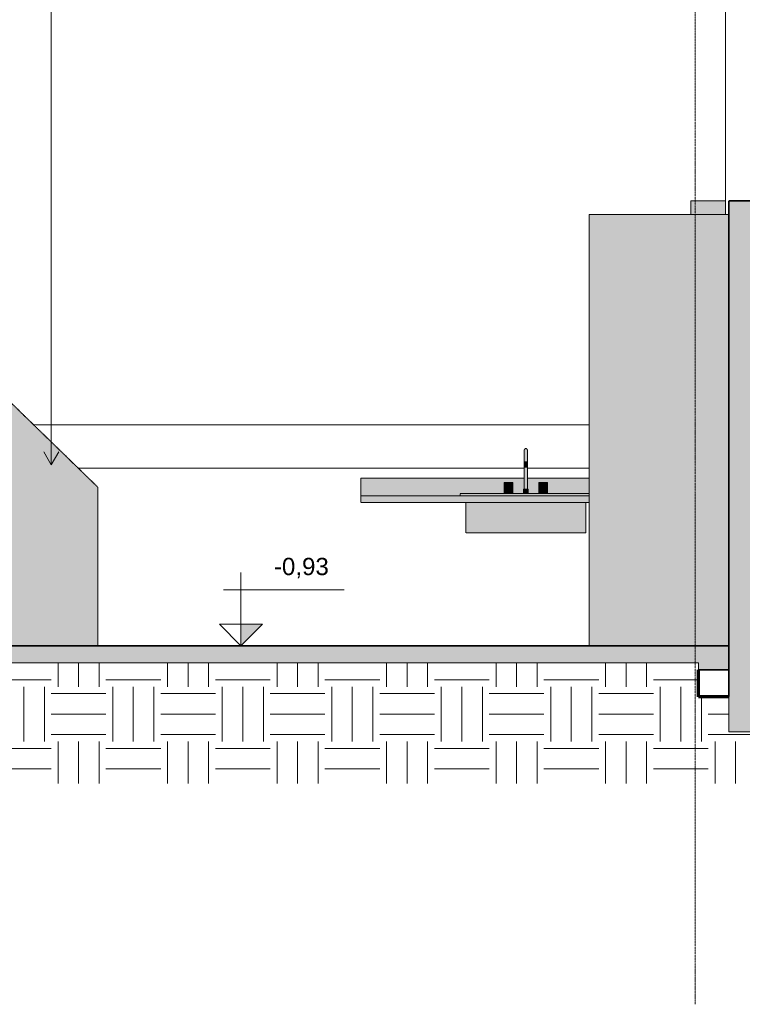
# Model space of a CAD drawing. Header units: millimetres. Extents: x -5210 to 64392, y -2302 to 8822.
# Tile 214 of 256: x 25979 to 30169, y -2079 to 3630. Entities that reach past the tile are written whole.
import ezdxf

# ---------------------------------------------------------------- set-up
doc = ezdxf.new("R2010")
doc.units = ezdxf.units.MM
doc.linetypes.add('_Tracejado médio', pattern=[4, 3, -1])
doc.linetypes.add('_Traço - ponto', pattern=[16, 12, -2, 0, -2])
for name, color, linetype, lineweight in [('A-FLOR', 192, 'Continuous', 25), ('A-FLOR-PATT', 8, 'Continuous', 25), ('A-GENM', 13, 'Continuous', 18), ('A-WALL', 113, 'Continuous', 25), ('A-WALL-PATT', 111, 'Continuous', 70), ('G-ANNO-DIMS', 111, 'Continuous', 9), ('G-ANNO-TEXT', 231, 'Continuous', 9), ('P-SANR-FIXT', 6, 'Continuous', 25), ('Q-CASE', 31, 'Continuous', 25), ('S-GRID', 1, 'Continuous', 9)]:
    doc.layers.add(name, color=color, linetype=linetype, lineweight=lineweight)
doc.styles.add('Arial_3', font='arial.ttf', dxfattribs={"height": 100})
pattern_1 = [(0, (14096.04, 3294.04), (317.5, 317.5), [317.5, -317.5]), (0, (14096.04, 3413.1), (317.5, 317.5), [317.5, -317.5]), (0, (14096.04, 3532.16), (317.5, 317.5), [317.5, -317.5]), (90, (14135.73, 3571.85), (-317.5, 317.5), [317.5, -317.5]), (90, (14254.8, 3571.85), (-317.5, 317.5), [317.5, -317.5]), (90, (14373.86, 3571.85), (-317.5, 317.5), [317.5, -317.5])]

# ---------------------------------------------------------------- blocks, each defined once
blk = doc.blocks.new('Topo da bancada com pia_0001 - Profundidade 600mm-3951622-CORTE C - MANTER _ DEMOLIR')
at = {"layer": 'Q-CASE', "linetype": '_Tracejado médio', "lineweight": 18}
h = blk.add_hatch(color=41, dxfattribs=at)
h.paths.add_polyline_path([(28522.2, 870), (28533.8, 870), (28533.8, 882.7), (28788.4, 882.7), (28788.4, 946.2), (28839.2, 946.2), (28839.2, 882.7), (28901.1, 882.7), (28901.1, 908.1), (28904.3, 908.1), (28904.3, 971.6), (27956.1, 971.6), (27956.1, 870), (28373.6, 870)], flags=0)
h.paths.add_polyline_path([(29190.9, 882.7), (29281.1, 882.7), (29281.1, 971.6), (28923.3, 971.6), (28923.4, 908.1), (28926.5, 908.1), (28926.5, 882.7), (28988.4, 882.7), (28988.4, 946.2), (29039.2, 946.2), (29039.2, 882.7), (29116.6, 882.7)], flags=0)
blk.add_hatch(color=41, dxfattribs=at).paths.add_polyline_path([(29281.1, 830), (29281.1, 870), (27956.1, 870), (27956.1, 830), (29265.2, 830)], flags=0)
at = {"layer": 'Q-CASE', "color": 30, "linetype": '_Tracejado médio', "lineweight": 18}
for p, q in [((27956.1, 971.6), (28904.4, 971.6)), ((27956.1, 870), (27956.1, 971.6)), ((28923.3, 971.6), (29281.1, 971.6)), ((27956.1, 870), (29281.1, 870)), ((27956.1, 830), (27956.1, 870)), ((29281.1, 830), (27956.1, 830))]:
    blk.add_line(p, q, dxfattribs=at)
blk = doc.blocks.new('M_Pia da cozinha-Simples - 760 x 535 mm-2937334-CORTE C - MANTER _ DEMOLIR')
at = {"layer": 'P-SANR-FIXT', "linetype": '_Tracejado médio', "lineweight": 18}
for points in [[(28909.7, 1070), (28913.8, 1070), (28913.8, 1143), (28909.7, 1142.1), (28906.4, 1139.5), (28904.5, 1135.6), (28904.4, 1124), (28904.6, 1109.6), (28904.3, 1086.4), (28904.5, 1070), (28906.4, 1070)], [(28913.8, 1070), (28923.1, 1070), (28923.3, 1111.8), (28923, 1135.9), (28921.3, 1139.5), (28918, 1142.1), (28913.8, 1143), (28913.8, 1088.6)], [(28911, 908.1), (28913.8, 908.1), (28913.8, 1035.1), (28904.5, 1035.1), (28904.3, 908.1), (28909.1, 908.1)], [(28909.7, 1035.1), (28913.8, 1035.1), (28913.8, 1070), (28904.5, 1070), (28904.5, 1035.1), (28906.4, 1035.1)], [(28918, 1035.1), (28923.1, 1035.1), (28923.1, 1070), (28913.8, 1070), (28913.8, 1035.1)], [(28916.7, 908.1), (28923.4, 908.1), (28922.9, 1035.1), (28913.8, 1035.1), (28913.8, 908.1)], [(28836.7, 882.7), (28839.2, 882.7), (28839.2, 946.2), (28788.4, 946.2), (28788.4, 882.7), (28833.2, 882.7)], [(28994.5, 882.7), (29039.2, 882.7), (29039.2, 946.2), (28988.4, 946.2), (28988.4, 882.7), (28990.9, 882.7)], [(29281.1, 870), (29281.1, 882.7), (28533.8, 882.7), (28533.8, 870), (29265.2, 870)], [(28901.1, 882.7), (28926.5, 882.7), (28926.5, 908.1), (28901.1, 908.1)], [(28591.6, 654.1), (28622.7, 654.1), (28622.7, 830), (28565.6, 830), (28565.6, 654.1), (28582.3, 654.1)], [(28968, 654.1), (29204.9, 654.1), (29204.9, 830), (28622.7, 830), (28622.7, 654.1), (28819.4, 654.1)], [(29204.9, 654.1), (29262.1, 654.1), (29262.1, 830), (29204.9, 830), (29204.9, 700.5)]]:
    blk.add_hatch(color=41, dxfattribs=at).paths.add_polyline_path(points, flags=0)
at = {"layer": 'P-SANR-FIXT', "color": 30, "linetype": '_Tracejado médio', "lineweight": 18}
for p, q in [((28904.3, 1070), (28904.3, 908.1)), ((28904.3, 1070), (28904.3, 1035.1)), ((28913.8, 1035.1), (28904.5, 1035.1)), ((28923.1, 1035.1), (28913.8, 1035.1)), ((28923.4, 908.1), (28923.4, 1070)), ((28923.4, 1035.1), (28923.4, 1070)), ((28788.4, 946.2), (28788.4, 882.7)), ((28788.4, 946.2), (28839.2, 946.2)), ((28839.2, 882.7), (28839.2, 946.2)), ((28988.4, 946.2), (28988.4, 882.7)), ((28988.4, 946.2), (29039.2, 946.2)), ((29039.2, 882.7), (29039.2, 946.2)), ((28533.8, 882.7), (29281.1, 882.7)), ((28533.8, 870), (28533.8, 882.7)), ((28901.1, 908.1), (28901.1, 882.7)), ((28901.1, 908.1), (28926.5, 908.1)), ((28926.5, 882.7), (28926.5, 908.1)), ((28565.6, 830), (28565.6, 654.1)), ((29262.1, 654.1), (29262.1, 830)), ((28622.7, 654.1), (28565.6, 654.1)), ((29204.9, 654.1), (28622.7, 654.1)), ((29262.1, 654.1), (29204.9, 654.1))]:
    blk.add_line(p, q, dxfattribs=at)
at = {"layer": 'P-SANR-FIXT', "color": 30, "linetype": '_Tracejado médio', "lineweight": 18, "flags": 128}
for points in [[(28904.3, 1133.5), (28904.3, 1133.9), (28904.3, 1134.3), (28904.4, 1134.7), (28904.4, 1135), (28904.5, 1135.4), (28904.6, 1135.8), (28904.7, 1136.2), (28904.8, 1136.5), (28904.9, 1136.9), (28905.1, 1137.2), (28905.2, 1137.6), (28905.4, 1137.9), (28905.6, 1138.3), (28905.8, 1138.6), (28906, 1138.9), (28906.2, 1139.2), (28906.4, 1139.5), (28906.7, 1139.8), (28906.9, 1140.1), (28907.2, 1140.4), (28907.5, 1140.6), (28907.8, 1140.9), (28908.1, 1141.1), (28908.4, 1141.3), (28908.7, 1141.5), (28909, 1141.7), (28909.3, 1141.9), (28909.7, 1142.1), (28910, 1142.3), (28910.4, 1142.4), (28910.7, 1142.5), (28911.1, 1142.7), (28911.5, 1142.8), (28911.8, 1142.8), (28912.2, 1142.9), (28912.6, 1143), (28913, 1143), (28913.3, 1143), (28913.7, 1143), (28913.8, 1143)], [(28913.8, 1143), (28914.2, 1143), (28914.6, 1143), (28915, 1143), (28915.4, 1142.9), (28915.7, 1142.9), (28916.1, 1142.8), (28916.5, 1142.7), (28916.8, 1142.6), (28917.2, 1142.4), (28917.5, 1142.3), (28917.9, 1142.1), (28918.2, 1142), (28918.6, 1141.8), (28918.9, 1141.6), (28919.2, 1141.4), (28919.5, 1141.2), (28919.8, 1140.9), (28920.1, 1140.7), (28920.4, 1140.4), (28920.7, 1140.2), (28920.9, 1139.9), (28921.2, 1139.6), (28921.4, 1139.3), (28921.6, 1139), (28921.8, 1138.7), (28922, 1138.3), (28922.2, 1138), (28922.4, 1137.7), (28922.6, 1137.3), (28922.7, 1137), (28922.8, 1136.6), (28923, 1136.3), (28923.1, 1135.9), (28923.1, 1135.5), (28923.2, 1135.1), (28923.3, 1134.8), (28923.3, 1134.4), (28923.3, 1134), (28923.4, 1133.6), (28923.4, 1133.5)], [(28904.3, 1070), (28904.3, 1072.6), (28904.3, 1075.1), (28904.3, 1077.6), (28904.3, 1080.1), (28904.3, 1082.6), (28904.3, 1085.1), (28904.3, 1087.6), (28904.3, 1090), (28904.3, 1092.4), (28904.3, 1094.8), (28904.3, 1097.1), (28904.3, 1099.3), (28904.3, 1101.6), (28904.3, 1103.8), (28904.3, 1105.9), (28904.3, 1107.9), (28904.3, 1110), (28904.3, 1111.9), (28904.3, 1113.8), (28904.3, 1115.6), (28904.3, 1117.3), (28904.3, 1119), (28904.3, 1120.5), (28904.3, 1122), (28904.3, 1123.5), (28904.3, 1124.8), (28904.3, 1126), (28904.3, 1127.2), (28904.3, 1128.2), (28904.3, 1129.2), (28904.3, 1130.1), (28904.3, 1130.9), (28904.3, 1131.5), (28904.3, 1132.1), (28904.3, 1132.6), (28904.3, 1133), (28904.3, 1133.3), (28904.3, 1133.4), (28904.3, 1133.5), (28904.3, 1133.5)], [(28904.3, 1133.5), (28904.3, 1133.5), (28904.3, 1133.3), (28904.3, 1133.1), (28904.3, 1132.7), (28904.3, 1132.3), (28904.3, 1131.7), (28904.3, 1131.1), (28904.3, 1130.3), (28904.3, 1129.5), (28904.3, 1128.5), (28904.3, 1127.5), (28904.3, 1126.3), (28904.3, 1125.1), (28904.3, 1123.8), (28904.3, 1122.4), (28904.3, 1121), (28904.3, 1119.4), (28904.3, 1117.8), (28904.3, 1116.1), (28904.3, 1114.3), (28904.3, 1112.4), (28904.3, 1110.5), (28904.3, 1108.5), (28904.3, 1106.4), (28904.3, 1104.3), (28904.3, 1102.2), (28904.3, 1100), (28904.3, 1097.7), (28904.3, 1095.4), (28904.3, 1093), (28904.3, 1090.6), (28904.3, 1088.2), (28904.3, 1085.8), (28904.3, 1083.3), (28904.3, 1080.8), (28904.3, 1078.3), (28904.3, 1075.8), (28904.3, 1073.2), (28904.3, 1070.7), (28904.3, 1070)], [(28923.4, 1133.5), (28923.4, 1133.5), (28923.4, 1133.3), (28923.4, 1133.1), (28923.4, 1132.7), (28923.4, 1132.3), (28923.4, 1131.7), (28923.4, 1131.1), (28923.4, 1130.3), (28923.4, 1129.5), (28923.4, 1128.5), (28923.4, 1127.5), (28923.4, 1126.3), (28923.4, 1125.1), (28923.4, 1123.8), (28923.4, 1122.4), (28923.4, 1121), (28923.4, 1119.4), (28923.4, 1117.8), (28923.4, 1116.1), (28923.4, 1114.3), (28923.4, 1112.4), (28923.4, 1110.5), (28923.4, 1108.5), (28923.4, 1106.4), (28923.4, 1104.3), (28923.4, 1102.2), (28923.4, 1100), (28923.4, 1097.7), (28923.4, 1095.4), (28923.4, 1093), (28923.4, 1090.6), (28923.4, 1088.2), (28923.4, 1085.8), (28923.4, 1083.3), (28923.4, 1080.8), (28923.4, 1078.3), (28923.4, 1075.8), (28923.4, 1073.2), (28923.4, 1070.7), (28923.4, 1070)], [(28923.4, 1070), (28923.4, 1072.6), (28923.4, 1075.1), (28923.4, 1077.6), (28923.4, 1080.1), (28923.4, 1082.6), (28923.4, 1085.1), (28923.4, 1087.6), (28923.4, 1090), (28923.4, 1092.4), (28923.4, 1094.8), (28923.4, 1097.1), (28923.4, 1099.3), (28923.4, 1101.6), (28923.4, 1103.8), (28923.4, 1105.9), (28923.4, 1107.9), (28923.4, 1110), (28923.4, 1111.9), (28923.4, 1113.8), (28923.4, 1115.6), (28923.4, 1117.3), (28923.4, 1119), (28923.4, 1120.5), (28923.4, 1122), (28923.4, 1123.5), (28923.4, 1124.8), (28923.4, 1126), (28923.4, 1127.2), (28923.4, 1128.2), (28923.4, 1129.2), (28923.4, 1130.1), (28923.4, 1130.9), (28923.4, 1131.5), (28923.4, 1132.1), (28923.4, 1132.6), (28923.4, 1133), (28923.4, 1133.3), (28923.4, 1133.4), (28923.4, 1133.5), (28923.4, 1133.5)]]:
    blk.add_lwpolyline(points, dxfattribs=at)
blk = doc.blocks.new('Embasamento - Embasamento-4325691-CORTE C - MANTER _ DEMOLIR')
at = {"layer": 'A-GENM'}
for p, q in [((26060.6, 1280), (29281.1, 1280)), ((28904.5, 1030), (26317.9, 1030)), ((29281.1, 1030), (28923.2, 1030))]:
    blk.add_line(p, q, dxfattribs=at)
blk = doc.blocks.new('Spot Elevations - Spot elevation - Corte-10531-CORTE C - MANTER _ DEMOLIR')
at = {"layer": 'G-ANNO-DIMS'}
blk.add_hatch(color=256, dxfattribs=at).paths.add_polyline_path([(-4375.8, 1055), (-4500.8, 930), (-4500.8, 1055)], flags=0)
for p, q in [((-4500.8, 1055), (-4500.8, 1355)), ((-3902, 1255), (-4602, 1255)), ((-4625.8, 1055), (-4375.8, 1055)), ((-4500.8, 930), (-4625.8, 1055)), ((-4625.8, 1055), (-4375.8, 1055)), ((-4375.8, 1055), (-4500.8, 930)), ((-4500.8, 930), (-4500.8, 1055)), ((-4500.8, 1055), (-4500.8, 930))]:
    blk.add_line(p, q, dxfattribs=at)

msp = doc.modelspace()

# ---------------------------------------------------------------- hatches: boundary and pattern name
at = {"layer": 'A-FLOR-PATT', "lineweight": 18}
msp.add_hatch(color=21, dxfattribs=at).paths.add_polyline_path([(29915.802, -140), (30091.115, -140), (30091.115, 0), (22001.425, 0), (22001.425, -100), (29915.802, -100)], flags=0)
h = msp.add_hatch(dxfattribs=at)
h.set_pattern_fill('FP_3', color=256, style=0, pattern_type=2)
h.set_pattern_definition(pattern_1)
h.paths.add_polyline_path([(25698.778, -799.556), (29915.802, -799.556), (29915.802, -100), (21981.115, -100), (21981.115, -799.556), (25294.356, -799.556)], flags=0)
h = msp.add_hatch(dxfattribs=at)
h.set_pattern_fill('FP_3', color=256, style=0, pattern_type=2)
h.set_pattern_definition(pattern_1)
h.paths.add_polyline_path([(30229.623, -799.556), (32831.597, -799.556), (32831.597, -296.794), (30291.115, -296.794), (30291.115, -500), (30091.115, -500), (30091.115, -296.794), (29915.802, -296.794), (29915.802, -799.556), (30222.141, -799.556)], flags=0)
at = {"layer": 'A-WALL'}
for color, points in [(41, [(30071.115, 2500), (30071.115, 2579.958), (29871.115, 2579.958), (29871.115, 2500)]), (254, [(26431.115, 0), (26431.115, 920), (25371.115, 1950), (23921.115, 1950), (23921.115, 0), (25698.778, 0)])]:
    msp.add_hatch(color=color, dxfattribs=at).paths.add_polyline_path(points, flags=0)
at = {"layer": 'A-WALL', "lineweight": 18}
msp.add_hatch(color=41, dxfattribs=at).paths.add_polyline_path([(30091.115, 0), (30091.115, 2500), (29281.115, 2500), (29281.115, 0), (29915.802, 0)], flags=0)
at = {"layer": 'A-WALL-PATT', "lineweight": 18}
msp.add_hatch(color=21, dxfattribs=at).paths.add_polyline_path([(30291.115, -500), (30291.115, 2580), (30091.115, 2580), (30091.115, -500)], flags=0)

# ---------------------------------------------------------------- linework, layer by layer
at = {"layer": 'A-FLOR', "color": 40, "linetype": '_Tracejado médio', "lineweight": 35}
for p, q in [((30091.115, 0), (22001.425, 0)), ((30091.115, -140), (30091.115, 0)), ((29915.802, -140), (30091.115, -140))]:
    msp.add_line(p, q, dxfattribs=at)
at = {"layer": 'A-FLOR', "color": 30, "linetype": '_Tracejado médio', "lineweight": 18}
for p, q in [((22001.425, -100), (29915.802, -100)), ((29915.802, -100), (29915.802, -140))]:
    msp.add_line(p, q, dxfattribs=at)
at = {"layer": 'A-FLOR', "lineweight": 18}
for p, q in [((29915.802, -100), (22001.425, -100)), ((29915.802, -140), (29915.802, -100)), ((30091.115, -500), (30091.115, -296.794)), ((30291.115, -500), (30091.115, -500))]:
    msp.add_line(p, q, dxfattribs=at)
at = {"layer": 'A-FLOR', "lineweight": 70}
for p, q in [((29915.802, -296.794), (29915.802, -140)), ((30091.115, -296.794), (29915.802, -296.794))]:
    msp.add_line(p, q, dxfattribs=at)
at = {"layer": 'A-WALL', "lineweight": 18}
msp.add_line((30071.115, 2500), (30071.115, 4938.654), dxfattribs=at)
at = {"layer": 'A-WALL', "color": 30, "linetype": '_Tracejado médio', "lineweight": 18}
for p, q in [((29871.115, 2500), (29871.115, 2579.958)), ((29871.115, 2579.958), (30071.115, 2579.958)), ((30091.115, 2500), (29281.115, 2500)), ((29281.115, 2500), (29281.115, 0)), ((26431.115, 920), (25371.115, 1950)), ((26431.115, 0), (26431.115, 920)), ((30091.115, -296.794), (30091.115, -500)), ((30091.115, -500), (30291.115, -500))]:
    msp.add_line(p, q, dxfattribs=at)
at = {"layer": 'A-WALL', "color": 40, "linetype": '_Tracejado médio', "lineweight": 35}
for p, q in [((30091.115, 2580), (30091.115, -296.794)), ((30291.115, 2580), (30091.115, 2580))]:
    msp.add_line(p, q, dxfattribs=at)
at = {"layer": 'G-ANNO-TEXT', "color": 7}
for q in [(26162.127, 6714.751), (26118.825, 1123.604), (26205.428, 1123.604)]:
    msp.add_line((26162.127, 1048.604), q, dxfattribs=at)
at = {"layer": 'S-GRID', "linetype": '_Traço - ponto'}
msp.add_line((29896.115, -2079.15), (29896.115, 8028.481), dxfattribs=at)

# ---------------------------------------------------------------- block references
at = {"layer": 'A-GENM'}
msp.add_blockref('Embasamento - Embasamento-4325691-CORTE C - MANTER _ DEMOLIR', (0, 0), dxfattribs=at)
at = {"layer": 'G-ANNO-DIMS'}
msp.add_blockref('Spot Elevations - Spot elevation - Corte-10531-CORTE C - MANTER _ DEMOLIR', (31762.433, -930), dxfattribs=at)
at = {"layer": 'P-SANR-FIXT', "color": 30, "linetype": '_Tracejado médio', "lineweight": 18}
msp.add_blockref('M_Pia da cozinha-Simples - 760 x 535 mm-2937334-CORTE C - MANTER _ DEMOLIR', (0, 0), dxfattribs=at)
at = {"layer": 'Q-CASE', "color": 30, "linetype": '_Tracejado médio', "lineweight": 18}
msp.add_blockref('Topo da bancada com pia_0001 - Profundidade 600mm-3951622-CORTE C - MANTER _ DEMOLIR', (0, 0), dxfattribs=at)

# ---------------------------------------------------------------- texts
at = {"layer": 'G-ANNO-DIMS', "insert": (27452.958, 509.532), "char_height": 100, "width": 380.74495, "attachment_point": 1, "line_spacing_factor": 0.941778, "style": 'Arial_3'}
msp.add_mtext('-0,93', dxfattribs=at)

doc.saveas('drawing.dxf')
